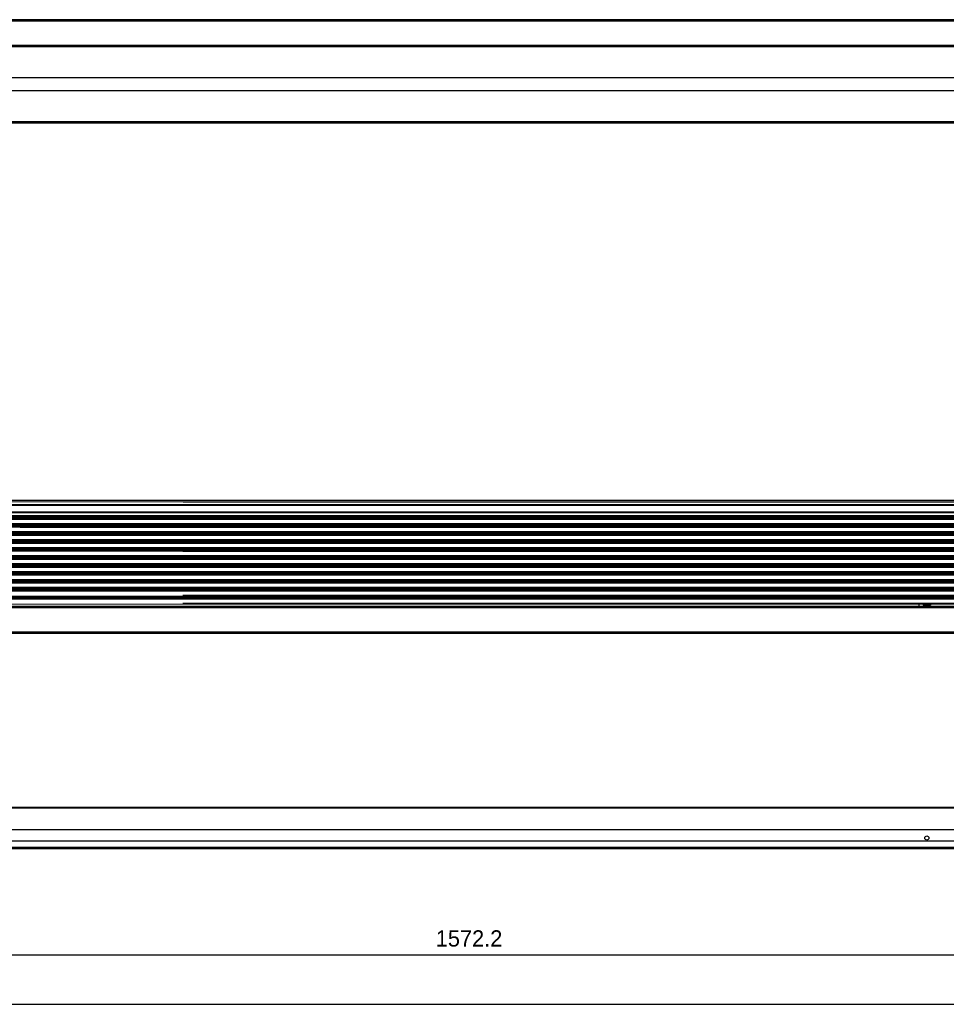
# Model space of a CAD drawing. Header units: inches. Extents: x -8834 to -3121, y 1010 to 9212.
# Tile 10 of 36: x -5247 to -4109, y 1010 to 2219. Entities that reach past the tile are written whole.
import ezdxf

# ---------------------------------------------------------------- set-up
doc = ezdxf.new("R2010")
doc.units = ezdxf.units.IN
doc.layers.add('1', color=7, linetype='Continuous')
doc.dimstyles.new('Copia di Standard', dxfattribs={"dimtxt": 20, "dimasz": 10, "dimexe": 0.18, "dimexo": 0.0625, "dimgap": 10, "dimtad": 1, "dimdec": 1, "dimzin": 0, "dimdsep": 46, "dimtxsty": 'Standard', "dimcen": 0.09, "dimclrd": 4, "dimclre": 4, "dimadec": 0, "dimazin": 0, "dimtfac": 1, "dimtdec": 1, "dimtofl": 0, "dimtmove": 0, "dimatfit": 3, "dimfxl": 0.18, "dimtolj": 1, "dimtzin": 0, "dimarcsym": 0})

# ---------------------------------------------------------------- blocks, each defined once
blk = doc.blocks.new('*D59')
at = {"color": 3, "lineweight": -2, "transparency": 16777216}
for p, q in [((-5481.6, 1206.1), (-5481.6, 1070.3)), ((-3909.4, 1206.1), (-3909.4, 1070.3)), ((-5471.6, 1070.4), (-3919.4, 1070.4))]:
    blk.add_line(p, q, dxfattribs=at)
at = {"color": 3, "transparency": 16777216}
for points in [[(-5471.6, 1072.1), (-5471.6, 1068.8), (-5481.6, 1070.4)], [(-3919.4, 1072.1), (-3919.4, 1068.8), (-3909.4, 1070.4)]]:
    blk.add_solid(points, dxfattribs=at)
at = {"layer": 'Defpoints', "color": 0, "transparency": 16777216}
for p in [(-5481.6, 1206.2), (-3909.4, 1206.2), (-3909.4, 1070.4)]:
    blk.add_point(p, dxfattribs=at)
at = {"color": 3, "transparency": 16777216, "insert": (-4695.5, 1090.4), "char_height": 20, "attachment_point": 5}
blk.add_mtext('\\A1;1572.2', dxfattribs=at)

msp = doc.modelspace()

# ---------------------------------------------------------------- linework, layer by layer
at = {"color": 7, "linetype": 'Continuous'}
for p, q in [((-3911.09, 2219.25), (-5479.89, 2219.25)), ((-5448.59, 2186.25), (-3942.39, 2186.25)), ((-5446.49, 2148.2), (-3944.39, 2148.2)), ((-5446.49, 2132.2), (-3944.39, 2132.2)), ((-5446.59, 2094.15), (-3944.39, 2094.15)), ((-5447.09, 1623.59), (-3944.25, 1623.59)), ((-3944.39, 1627.09), (-5446.59, 1626.59)), ((-5447.09, 1608.71), (-3944.25, 1608.71)), ((-5447.09, 1599.33), (-3944.25, 1599.33)), ((-5447.09, 1598.47), (-3944.25, 1598.47)), ((-5417.18, 1608.27), (-3944.25, 1608.27)), ((-5099.18, 1608.27), (-5099.18, 1608.71)), ((-5099.18, 1598.47), (-5099.18, 1599.33)), ((-5095.18, 1608.32), (-5094.55, 1608.32)), ((-5095.18, 1608.27), (-5095.18, 1608.32)), ((-5095.18, 1598.52), (-5094.55, 1598.52)), ((-5095.18, 1598.47), (-5095.18, 1598.52)), ((-5094.55, 1608.32), (-5094.11, 1608.32)), ((-5094.55, 1598.52), (-5094.11, 1598.52)), ((-5094.11, 1608.32), (-5092.4, 1608.32)), ((-5094.11, 1598.52), (-5092.4, 1598.52)), ((-5091.1, 1608.32), (-5092.4, 1608.32)), ((-5091.1, 1598.52), (-5092.4, 1598.52)), ((-5088.26, 1608.32), (-5091.1, 1608.32)), ((-5088.26, 1598.52), (-5091.1, 1598.52)), ((-5088.26, 1608.32), (-5086.96, 1608.32)), ((-5088.26, 1598.52), (-5086.96, 1598.52)), ((-5086.96, 1608.32), (-5085.25, 1608.32)), ((-5086.96, 1598.52), (-5085.25, 1598.52)), ((-5084.81, 1608.32), (-5085.25, 1608.32)), ((-5084.81, 1598.52), (-5085.25, 1598.52)), ((-5084.81, 1608.32), (-5084.18, 1608.32)), ((-5084.81, 1598.52), (-5084.18, 1598.52)), ((-5084.18, 1608.27), (-5084.18, 1608.32)), ((-5084.18, 1598.47), (-5084.18, 1598.52)), ((-5080.18, 1608.27), (-5080.18, 1608.71)), ((-5080.18, 1598.47), (-5080.18, 1599.33)), ((-4905.17, 1608.27), (-4905.17, 1608.71)), ((-4905.17, 1598.47), (-4905.17, 1599.33)), ((-4901.17, 1608.32), (-4900.54, 1608.32)), ((-4901.17, 1608.27), (-4901.17, 1608.32)), ((-4901.17, 1598.52), (-4900.54, 1598.52)), ((-4901.17, 1598.47), (-4901.17, 1598.52)), ((-4900.54, 1608.32), (-4900.1, 1608.32)), ((-4900.54, 1598.52), (-4900.1, 1598.52)), ((-4900.1, 1608.32), (-4898.39, 1608.32)), ((-4900.1, 1598.52), (-4898.39, 1598.52)), ((-4897.09, 1608.32), (-4898.39, 1608.32)), ((-4897.09, 1598.52), (-4898.39, 1598.52)), ((-4894.25, 1608.32), (-4897.09, 1608.32)), ((-4894.25, 1598.52), (-4897.09, 1598.52)), ((-4894.25, 1608.32), (-4892.95, 1608.32)), ((-4894.25, 1598.52), (-4892.95, 1598.52)), ((-4892.95, 1608.32), (-4891.24, 1608.32)), ((-4892.95, 1598.52), (-4891.24, 1598.52)), ((-4890.81, 1608.32), (-4891.24, 1608.32)), ((-4890.81, 1598.52), (-4891.24, 1598.52)), ((-4890.81, 1608.32), (-4890.17, 1608.32)), ((-4890.81, 1598.52), (-4890.17, 1598.52)), ((-4890.17, 1608.27), (-4890.17, 1608.32)), ((-4890.17, 1598.47), (-4890.17, 1598.52)), ((-4886.17, 1608.27), (-4886.17, 1608.71)), ((-4886.17, 1598.47), (-4886.17, 1599.33)), ((-4711.16, 1608.27), (-4711.16, 1608.71)), ((-4711.16, 1598.47), (-4711.16, 1599.33)), ((-4707.16, 1608.32), (-4706.53, 1608.32)), ((-4707.16, 1608.27), (-4707.16, 1608.32)), ((-4707.16, 1598.52), (-4706.53, 1598.52)), ((-4707.16, 1598.47), (-4707.16, 1598.52)), ((-4706.53, 1608.32), (-4706.09, 1608.32)), ((-4706.53, 1598.52), (-4706.09, 1598.52)), ((-4706.09, 1608.32), (-4704.38, 1608.32)), ((-4706.09, 1598.52), (-4704.38, 1598.52)), ((-4703.08, 1608.32), (-4704.38, 1608.32)), ((-4703.08, 1598.52), (-4704.38, 1598.52)), ((-4700.24, 1608.32), (-4703.08, 1608.32)), ((-4700.24, 1598.52), (-4703.08, 1598.52)), ((-4700.24, 1608.32), (-4698.94, 1608.32)), ((-4700.24, 1598.52), (-4698.94, 1598.52)), ((-4698.94, 1608.32), (-4697.23, 1608.32)), ((-4698.94, 1598.52), (-4697.23, 1598.52)), ((-4696.8, 1608.32), (-4697.23, 1608.32)), ((-4696.8, 1598.52), (-4697.23, 1598.52)), ((-4696.8, 1608.32), (-4696.16, 1608.32)), ((-4696.8, 1598.52), (-4696.16, 1598.52)), ((-4696.16, 1608.27), (-4696.16, 1608.32)), ((-4696.16, 1598.47), (-4696.16, 1598.52)), ((-4692.16, 1608.27), (-4692.16, 1608.71)), ((-4692.16, 1598.47), (-4692.16, 1599.33)), ((-4143.09, 1608.27), (-4143.09, 1608.71)), ((-4143.09, 1598.47), (-4143.09, 1599.33)), ((-4114.02, 1608.27), (-4113.44, 1608.61)), ((-4113.26, 1608.71), (-4113.44, 1608.61)), ((-4110.74, 1608.61), (-4110.92, 1608.71)), ((-4110.74, 1608.61), (-4110.16, 1608.27)), ((-5447.09, 1589.53), (-3944.25, 1589.53)), ((-5447.09, 1588.67), (-3944.25, 1588.67)), ((-5099.18, 1588.67), (-5099.18, 1589.53)), ((-5095.18, 1588.67), (-5095.18, 1588.72)), ((-5095.18, 1588.72), (-5094.55, 1588.72)), ((-5094.55, 1588.72), (-5094.11, 1588.72)), ((-5094.11, 1588.72), (-5092.4, 1588.72)), ((-5091.1, 1588.72), (-5092.4, 1588.72)), ((-5088.26, 1588.72), (-5091.1, 1588.72)), ((-5088.26, 1588.72), (-5086.96, 1588.72)), ((-5086.96, 1588.72), (-5085.25, 1588.72)), ((-5084.81, 1588.72), (-5085.25, 1588.72)), ((-5084.81, 1588.72), (-5084.18, 1588.72)), ((-5084.18, 1588.67), (-5084.18, 1588.72)), ((-5080.18, 1588.67), (-5080.18, 1589.53)), ((-4905.17, 1588.67), (-4905.17, 1589.53)), ((-4901.17, 1588.72), (-4900.54, 1588.72)), ((-4901.17, 1588.67), (-4901.17, 1588.72)), ((-4900.54, 1588.72), (-4900.1, 1588.72)), ((-4900.1, 1588.72), (-4898.39, 1588.72)), ((-4897.09, 1588.72), (-4898.39, 1588.72)), ((-4894.25, 1588.72), (-4897.09, 1588.72)), ((-4894.25, 1588.72), (-4892.95, 1588.72)), ((-4892.95, 1588.72), (-4891.24, 1588.72)), ((-4890.81, 1588.72), (-4891.24, 1588.72)), ((-4890.81, 1588.72), (-4890.17, 1588.72)), ((-4890.17, 1588.67), (-4890.17, 1588.72)), ((-4886.17, 1588.67), (-4886.17, 1589.53)), ((-4711.16, 1588.67), (-4711.16, 1589.53)), ((-4707.16, 1588.67), (-4707.16, 1588.72)), ((-4707.16, 1588.72), (-4706.53, 1588.72)), ((-4706.53, 1588.72), (-4706.09, 1588.72)), ((-4706.09, 1588.72), (-4704.38, 1588.72)), ((-4703.08, 1588.72), (-4704.38, 1588.72)), ((-4700.24, 1588.72), (-4703.08, 1588.72)), ((-4700.24, 1588.72), (-4698.94, 1588.72)), ((-4698.94, 1588.72), (-4697.23, 1588.72)), ((-4696.8, 1588.72), (-4697.23, 1588.72)), ((-4696.8, 1588.72), (-4696.16, 1588.72)), ((-4696.16, 1588.67), (-4696.16, 1588.72)), ((-4692.16, 1588.67), (-4692.16, 1589.53)), ((-4143.09, 1589.53), (-4143.09, 1588.67)), ((-5447.59, 1579.73), (-3944.25, 1579.73)), ((-5447.09, 1578.87), (-3944.25, 1578.87)), ((-5099.18, 1578.87), (-5099.18, 1579.73)), ((-5095.18, 1578.92), (-5094.55, 1578.92)), ((-5095.18, 1578.87), (-5095.18, 1578.92)), ((-5094.55, 1578.92), (-5094.11, 1578.92)), ((-5094.11, 1578.92), (-5092.4, 1578.92)), ((-5091.1, 1578.92), (-5092.4, 1578.92)), ((-5088.26, 1578.92), (-5091.1, 1578.92)), ((-5088.26, 1578.92), (-5086.96, 1578.92)), ((-5086.96, 1578.92), (-5085.25, 1578.92)), ((-5084.81, 1578.92), (-5085.25, 1578.92)), ((-5084.81, 1578.92), (-5084.18, 1578.92)), ((-5084.18, 1578.87), (-5084.18, 1578.92)), ((-5080.18, 1578.87), (-5080.18, 1579.73)), ((-4905.17, 1578.87), (-4905.17, 1579.73)), ((-4901.17, 1578.92), (-4900.54, 1578.92)), ((-4901.17, 1578.87), (-4901.17, 1578.92)), ((-4900.54, 1578.92), (-4900.1, 1578.92)), ((-4900.1, 1578.92), (-4898.39, 1578.92)), ((-4897.09, 1578.92), (-4898.39, 1578.92)), ((-4894.25, 1578.92), (-4897.09, 1578.92)), ((-4894.25, 1578.92), (-4892.95, 1578.92)), ((-4892.95, 1578.92), (-4891.24, 1578.92)), ((-4890.81, 1578.92), (-4891.24, 1578.92)), ((-4890.81, 1578.92), (-4890.17, 1578.92)), ((-4890.17, 1578.87), (-4890.17, 1578.92)), ((-4886.17, 1578.87), (-4886.17, 1579.73)), ((-4711.16, 1578.87), (-4711.16, 1579.73)), ((-4707.16, 1578.87), (-4707.16, 1578.92)), ((-4707.16, 1578.92), (-4706.53, 1578.92)), ((-4706.53, 1578.92), (-4706.09, 1578.92)), ((-4706.09, 1578.92), (-4704.38, 1578.92)), ((-4703.08, 1578.92), (-4704.38, 1578.92)), ((-4700.24, 1578.92), (-4703.08, 1578.92)), ((-4700.24, 1578.92), (-4698.94, 1578.92)), ((-4698.94, 1578.92), (-4697.23, 1578.92)), ((-4696.8, 1578.92), (-4697.23, 1578.92)), ((-4696.8, 1578.92), (-4696.16, 1578.92)), ((-4696.16, 1578.87), (-4696.16, 1578.92)), ((-4692.16, 1578.87), (-4692.16, 1579.73)), ((-4143.09, 1579.73), (-4143.09, 1578.87)), ((-5447.09, 1569.93), (-3944.25, 1569.93)), ((-5447.09, 1569.07), (-3944.25, 1569.07)), ((-5099.18, 1569.07), (-5099.18, 1569.93)), ((-5095.18, 1569.12), (-5094.55, 1569.12)), ((-5095.18, 1569.07), (-5095.18, 1569.12)), ((-5094.55, 1569.12), (-5094.11, 1569.12)), ((-5094.11, 1569.12), (-5092.4, 1569.12)), ((-5091.1, 1569.12), (-5092.4, 1569.12)), ((-5088.26, 1569.12), (-5091.1, 1569.12)), ((-5088.26, 1569.12), (-5086.96, 1569.12)), ((-5086.96, 1569.12), (-5085.25, 1569.12)), ((-5084.81, 1569.12), (-5085.25, 1569.12)), ((-5084.81, 1569.12), (-5084.18, 1569.12)), ((-5084.18, 1569.07), (-5084.18, 1569.12)), ((-5080.18, 1569.07), (-5080.18, 1569.93)), ((-4905.17, 1569.07), (-4905.17, 1569.93)), ((-4901.17, 1569.12), (-4900.54, 1569.12)), ((-4901.17, 1569.07), (-4901.17, 1569.12)), ((-4900.54, 1569.12), (-4900.1, 1569.12)), ((-4900.1, 1569.12), (-4898.39, 1569.12)), ((-4897.09, 1569.12), (-4898.39, 1569.12)), ((-4894.25, 1569.12), (-4897.09, 1569.12)), ((-4894.25, 1569.12), (-4892.95, 1569.12)), ((-4892.95, 1569.12), (-4891.24, 1569.12)), ((-4890.81, 1569.12), (-4891.24, 1569.12)), ((-4890.81, 1569.12), (-4890.17, 1569.12)), ((-4890.17, 1569.07), (-4890.17, 1569.12)), ((-4886.17, 1569.07), (-4886.17, 1569.93)), ((-4711.16, 1569.07), (-4711.16, 1569.93)), ((-4707.16, 1569.12), (-4706.53, 1569.12)), ((-4707.16, 1569.07), (-4707.16, 1569.12)), ((-4706.53, 1569.12), (-4706.09, 1569.12)), ((-4706.09, 1569.12), (-4704.38, 1569.12)), ((-4703.08, 1569.12), (-4704.38, 1569.12)), ((-4700.24, 1569.12), (-4703.08, 1569.12)), ((-4700.24, 1569.12), (-4698.94, 1569.12)), ((-4698.94, 1569.12), (-4697.23, 1569.12)), ((-4696.8, 1569.12), (-4697.23, 1569.12)), ((-4696.8, 1569.12), (-4696.16, 1569.12)), ((-4696.16, 1569.07), (-4696.16, 1569.12)), ((-4692.16, 1569.07), (-4692.16, 1569.93)), ((-4143.09, 1569.93), (-4143.09, 1569.07)), ((-5447.59, 1549.47), (-3944.25, 1549.47)), ((-5447.09, 1560.13), (-3944.25, 1560.13)), ((-5447.09, 1559.27), (-3944.25, 1559.27)), ((-5447.09, 1550.33), (-3944.25, 1550.33)), ((-5099.18, 1559.27), (-5099.18, 1560.13)), ((-5099.18, 1549.47), (-5099.18, 1550.33)), ((-5095.18, 1559.32), (-5094.55, 1559.32)), ((-5095.18, 1559.27), (-5095.18, 1559.32)), ((-5095.18, 1549.52), (-5094.55, 1549.52)), ((-5095.18, 1549.47), (-5095.18, 1549.52)), ((-5094.55, 1559.32), (-5094.11, 1559.32)), ((-5094.55, 1549.52), (-5094.11, 1549.52)), ((-5094.11, 1559.32), (-5092.4, 1559.32)), ((-5094.11, 1549.52), (-5092.4, 1549.52)), ((-5091.1, 1559.32), (-5092.4, 1559.32)), ((-5091.1, 1549.52), (-5092.4, 1549.52)), ((-5088.26, 1559.32), (-5091.1, 1559.32)), ((-5088.26, 1549.52), (-5091.1, 1549.52)), ((-5088.26, 1559.32), (-5086.96, 1559.32)), ((-5088.26, 1549.52), (-5086.96, 1549.52)), ((-5086.96, 1559.32), (-5085.25, 1559.32)), ((-5086.96, 1549.52), (-5085.25, 1549.52)), ((-5084.81, 1559.32), (-5085.25, 1559.32)), ((-5084.81, 1549.52), (-5085.25, 1549.52)), ((-5084.81, 1559.32), (-5084.18, 1559.32)), ((-5084.81, 1549.52), (-5084.18, 1549.52)), ((-5084.18, 1559.27), (-5084.18, 1559.32)), ((-5084.18, 1549.47), (-5084.18, 1549.52)), ((-5080.18, 1559.27), (-5080.18, 1560.13)), ((-5080.18, 1549.47), (-5080.18, 1550.33)), ((-4905.17, 1559.27), (-4905.17, 1560.13)), ((-4905.17, 1549.47), (-4905.17, 1550.33)), ((-4901.17, 1559.32), (-4900.54, 1559.32)), ((-4901.17, 1559.27), (-4901.17, 1559.32)), ((-4901.17, 1549.52), (-4900.54, 1549.52)), ((-4901.17, 1549.47), (-4901.17, 1549.52)), ((-4900.54, 1559.32), (-4900.1, 1559.32)), ((-4900.54, 1549.52), (-4900.1, 1549.52)), ((-4900.1, 1559.32), (-4898.39, 1559.32)), ((-4900.1, 1549.52), (-4898.39, 1549.52)), ((-4897.09, 1559.32), (-4898.39, 1559.32)), ((-4897.09, 1549.52), (-4898.39, 1549.52)), ((-4894.25, 1559.32), (-4897.09, 1559.32)), ((-4894.25, 1549.52), (-4897.09, 1549.52)), ((-4894.25, 1559.32), (-4892.95, 1559.32)), ((-4894.25, 1549.52), (-4892.95, 1549.52)), ((-4892.95, 1559.32), (-4891.24, 1559.32)), ((-4892.95, 1549.52), (-4891.24, 1549.52)), ((-4890.81, 1559.32), (-4891.24, 1559.32)), ((-4890.81, 1549.52), (-4891.24, 1549.52)), ((-4890.81, 1559.32), (-4890.17, 1559.32)), ((-4890.81, 1549.52), (-4890.17, 1549.52)), ((-4890.17, 1559.27), (-4890.17, 1559.32)), ((-4890.17, 1549.47), (-4890.17, 1549.52)), ((-4886.17, 1559.27), (-4886.17, 1560.13)), ((-4886.17, 1549.47), (-4886.17, 1550.33)), ((-4711.16, 1559.27), (-4711.16, 1560.13)), ((-4711.16, 1549.47), (-4711.16, 1550.33)), ((-4707.16, 1559.27), (-4707.16, 1559.32)), ((-4707.16, 1559.32), (-4706.53, 1559.32)), ((-4707.16, 1549.52), (-4706.53, 1549.52)), ((-4707.16, 1549.47), (-4707.16, 1549.52)), ((-4706.53, 1559.32), (-4706.09, 1559.32)), ((-4706.53, 1549.52), (-4706.09, 1549.52)), ((-4706.09, 1559.32), (-4704.38, 1559.32)), ((-4706.09, 1549.52), (-4704.38, 1549.52)), ((-4703.08, 1559.32), (-4704.38, 1559.32)), ((-4703.08, 1549.52), (-4704.38, 1549.52)), ((-4700.24, 1559.32), (-4703.08, 1559.32)), ((-4700.24, 1549.52), (-4703.08, 1549.52)), ((-4700.24, 1559.32), (-4698.94, 1559.32)), ((-4700.24, 1549.52), (-4698.94, 1549.52)), ((-4698.94, 1559.32), (-4697.23, 1559.32)), ((-4698.94, 1549.52), (-4697.23, 1549.52)), ((-4696.8, 1559.32), (-4697.23, 1559.32)), ((-4696.8, 1549.52), (-4697.23, 1549.52)), ((-4696.8, 1559.32), (-4696.16, 1559.32)), ((-4696.8, 1549.52), (-4696.16, 1549.52)), ((-4696.16, 1559.27), (-4696.16, 1559.32)), ((-4696.16, 1549.47), (-4696.16, 1549.52)), ((-4692.16, 1559.27), (-4692.16, 1560.13)), ((-4692.16, 1549.47), (-4692.16, 1550.33)), ((-4143.09, 1560.13), (-4143.09, 1559.27)), ((-4143.09, 1550.33), (-4143.09, 1549.47)), ((-5447.59, 1539.67), (-3944.25, 1539.67)), ((-5447.09, 1540.53), (-3944.25, 1540.53)), ((-5099.18, 1539.67), (-5099.18, 1540.53)), ((-5095.18, 1539.72), (-5094.55, 1539.72)), ((-5095.18, 1539.67), (-5095.18, 1539.72)), ((-5094.55, 1539.72), (-5094.11, 1539.72)), ((-5094.11, 1539.72), (-5092.4, 1539.72)), ((-5091.1, 1539.72), (-5092.4, 1539.72)), ((-5088.26, 1539.72), (-5091.1, 1539.72)), ((-5088.26, 1539.72), (-5086.96, 1539.72)), ((-5086.96, 1539.72), (-5085.25, 1539.72)), ((-5084.81, 1539.72), (-5085.25, 1539.72)), ((-5084.81, 1539.72), (-5084.18, 1539.72)), ((-5084.18, 1539.67), (-5084.18, 1539.72)), ((-5080.18, 1539.67), (-5080.18, 1540.53)), ((-4905.17, 1539.67), (-4905.17, 1540.53)), ((-4901.17, 1539.72), (-4900.54, 1539.72)), ((-4901.17, 1539.67), (-4901.17, 1539.72)), ((-4900.54, 1539.72), (-4900.1, 1539.72)), ((-4900.1, 1539.72), (-4898.39, 1539.72)), ((-4897.09, 1539.72), (-4898.39, 1539.72)), ((-4894.25, 1539.72), (-4897.09, 1539.72)), ((-4894.25, 1539.72), (-4892.95, 1539.72)), ((-4892.95, 1539.72), (-4891.24, 1539.72)), ((-4890.81, 1539.72), (-4891.24, 1539.72)), ((-4890.81, 1539.72), (-4890.17, 1539.72)), ((-4890.17, 1539.67), (-4890.17, 1539.72)), ((-4886.17, 1539.67), (-4886.17, 1540.53)), ((-4711.16, 1539.67), (-4711.16, 1540.53)), ((-4707.16, 1539.72), (-4706.53, 1539.72)), ((-4707.16, 1539.67), (-4707.16, 1539.72)), ((-4706.53, 1539.72), (-4706.09, 1539.72)), ((-4706.09, 1539.72), (-4704.38, 1539.72)), ((-4703.08, 1539.72), (-4704.38, 1539.72)), ((-4700.24, 1539.72), (-4703.08, 1539.72)), ((-4700.24, 1539.72), (-4698.94, 1539.72)), ((-4698.94, 1539.72), (-4697.23, 1539.72)), ((-4696.8, 1539.72), (-4697.23, 1539.72)), ((-4696.8, 1539.72), (-4696.16, 1539.72)), ((-4696.16, 1539.67), (-4696.16, 1539.72)), ((-4692.16, 1539.67), (-4692.16, 1540.53)), ((-4143.09, 1540.53), (-4143.09, 1539.67)), ((-5447.09, 1530.73), (-3944.25, 1530.73)), ((-5447.09, 1529.87), (-3944.25, 1529.87)), ((-5099.18, 1529.87), (-5099.18, 1530.73)), ((-5095.18, 1529.87), (-5095.18, 1529.92)), ((-5095.18, 1529.92), (-5094.55, 1529.92)), ((-5094.55, 1529.92), (-5094.11, 1529.92)), ((-5094.11, 1529.92), (-5092.4, 1529.92)), ((-5091.1, 1529.92), (-5092.4, 1529.92)), ((-5088.26, 1529.92), (-5091.1, 1529.92)), ((-5088.26, 1529.92), (-5086.96, 1529.92)), ((-5086.96, 1529.92), (-5085.25, 1529.92)), ((-5084.81, 1529.92), (-5085.25, 1529.92)), ((-5084.81, 1529.92), (-5084.18, 1529.92)), ((-5084.18, 1529.87), (-5084.18, 1529.92)), ((-5080.18, 1529.87), (-5080.18, 1530.73)), ((-4905.17, 1529.87), (-4905.17, 1530.73)), ((-4901.17, 1529.87), (-4901.17, 1529.92)), ((-4901.17, 1529.92), (-4900.54, 1529.92)), ((-4900.54, 1529.92), (-4900.1, 1529.92)), ((-4900.1, 1529.92), (-4898.39, 1529.92)), ((-4897.09, 1529.92), (-4898.39, 1529.92)), ((-4894.25, 1529.92), (-4897.09, 1529.92)), ((-4894.25, 1529.92), (-4892.95, 1529.92)), ((-4892.95, 1529.92), (-4891.24, 1529.92)), ((-4890.81, 1529.92), (-4891.24, 1529.92)), ((-4890.81, 1529.92), (-4890.17, 1529.92)), ((-4890.17, 1529.87), (-4890.17, 1529.92)), ((-4886.17, 1529.87), (-4886.17, 1530.73)), ((-4711.16, 1529.87), (-4711.16, 1530.73)), ((-4707.16, 1529.92), (-4706.53, 1529.92)), ((-4707.16, 1529.87), (-4707.16, 1529.92)), ((-4706.53, 1529.92), (-4706.09, 1529.92)), ((-4706.09, 1529.92), (-4704.38, 1529.92)), ((-4703.08, 1529.92), (-4704.38, 1529.92)), ((-4700.24, 1529.92), (-4703.08, 1529.92)), ((-4700.24, 1529.92), (-4698.94, 1529.92)), ((-4698.94, 1529.92), (-4697.23, 1529.92)), ((-4696.8, 1529.92), (-4697.23, 1529.92)), ((-4696.8, 1529.92), (-4696.16, 1529.92)), ((-4696.16, 1529.87), (-4696.16, 1529.92)), ((-4692.16, 1529.87), (-4692.16, 1530.73)), ((-4143.09, 1530.73), (-4143.09, 1529.87)), ((-5447.09, 1520.93), (-3944.25, 1520.93)), ((-5447.09, 1520.07), (-3944.25, 1520.07)), ((-5099.18, 1520.07), (-5099.18, 1520.93)), ((-5095.18, 1520.12), (-5094.55, 1520.12)), ((-5095.18, 1520.07), (-5095.18, 1520.12)), ((-5094.55, 1520.12), (-5094.11, 1520.12)), ((-5094.11, 1520.12), (-5092.4, 1520.12)), ((-5091.1, 1520.12), (-5092.4, 1520.12)), ((-5088.26, 1520.12), (-5091.1, 1520.12)), ((-5088.26, 1520.12), (-5086.96, 1520.12)), ((-5086.96, 1520.12), (-5085.25, 1520.12)), ((-5084.81, 1520.12), (-5085.25, 1520.12)), ((-5084.81, 1520.12), (-5084.18, 1520.12)), ((-5084.18, 1520.07), (-5084.18, 1520.12)), ((-5080.18, 1520.07), (-5080.18, 1520.93)), ((-4905.17, 1520.07), (-4905.17, 1520.93)), ((-4901.17, 1520.12), (-4900.54, 1520.12)), ((-4901.17, 1520.07), (-4901.17, 1520.12)), ((-4900.54, 1520.12), (-4900.1, 1520.12)), ((-4900.1, 1520.12), (-4898.39, 1520.12)), ((-4897.09, 1520.12), (-4898.39, 1520.12)), ((-4894.25, 1520.12), (-4897.09, 1520.12)), ((-4894.25, 1520.12), (-4892.95, 1520.12)), ((-4892.95, 1520.12), (-4891.24, 1520.12)), ((-4890.81, 1520.12), (-4891.24, 1520.12)), ((-4890.81, 1520.12), (-4890.17, 1520.12)), ((-4890.17, 1520.07), (-4890.17, 1520.12)), ((-4886.17, 1520.07), (-4886.17, 1520.93)), ((-4711.16, 1520.07), (-4711.16, 1520.93)), ((-4707.16, 1520.12), (-4706.53, 1520.12)), ((-4707.16, 1520.07), (-4707.16, 1520.12)), ((-4706.53, 1520.12), (-4706.09, 1520.12)), ((-4706.09, 1520.12), (-4704.38, 1520.12)), ((-4703.08, 1520.12), (-4704.38, 1520.12)), ((-4700.24, 1520.12), (-4703.08, 1520.12)), ((-4700.24, 1520.12), (-4698.94, 1520.12)), ((-4698.94, 1520.12), (-4697.23, 1520.12)), ((-4696.8, 1520.12), (-4697.23, 1520.12)), ((-4696.8, 1520.12), (-4696.16, 1520.12)), ((-4696.16, 1520.07), (-4696.16, 1520.12)), ((-4692.16, 1520.07), (-4692.16, 1520.93)), ((-4143.09, 1520.93), (-4143.09, 1520.07)), ((-5447.09, 1511.13), (-3944.25, 1511.13)), ((-5447.09, 1510.27), (-3944.25, 1510.27)), ((-5447.09, 1501.81), (-3944.25, 1501.33)), ((-5099.18, 1510.27), (-5099.18, 1511.13)), ((-5095.18, 1510.32), (-5094.55, 1510.32)), ((-5095.18, 1510.27), (-5095.18, 1510.32)), ((-5094.55, 1510.32), (-5094.11, 1510.32)), ((-5094.11, 1510.32), (-5092.4, 1510.32)), ((-5091.1, 1510.32), (-5092.4, 1510.32)), ((-5088.26, 1510.32), (-5091.1, 1510.32)), ((-5088.26, 1510.32), (-5086.96, 1510.32)), ((-5086.96, 1510.32), (-5085.25, 1510.32)), ((-5084.81, 1510.32), (-5085.25, 1510.32)), ((-5084.81, 1510.32), (-5084.18, 1510.32)), ((-5084.18, 1510.27), (-5084.18, 1510.32)), ((-5080.18, 1510.27), (-5080.18, 1511.13)), ((-4905.17, 1510.27), (-4905.17, 1511.13)), ((-4901.17, 1510.32), (-4900.54, 1510.32)), ((-4901.17, 1510.27), (-4901.17, 1510.32)), ((-4900.54, 1510.32), (-4900.1, 1510.32)), ((-4900.1, 1510.32), (-4898.39, 1510.32)), ((-4897.09, 1510.32), (-4898.39, 1510.32)), ((-4894.25, 1510.32), (-4897.09, 1510.32)), ((-4894.25, 1510.32), (-4892.95, 1510.32)), ((-4892.95, 1510.32), (-4891.24, 1510.32)), ((-4890.81, 1510.32), (-4891.24, 1510.32)), ((-4890.81, 1510.32), (-4890.17, 1510.32)), ((-4890.17, 1510.27), (-4890.17, 1510.32)), ((-4886.17, 1510.27), (-4886.17, 1511.13)), ((-4711.16, 1510.27), (-4711.16, 1511.13)), ((-4707.16, 1510.32), (-4706.53, 1510.32)), ((-4707.16, 1510.27), (-4707.16, 1510.32)), ((-4706.53, 1510.32), (-4706.09, 1510.32)), ((-4706.09, 1510.32), (-4704.38, 1510.32)), ((-4703.08, 1510.32), (-4704.38, 1510.32)), ((-4700.24, 1510.32), (-4703.08, 1510.32)), ((-4700.24, 1510.32), (-4698.94, 1510.32)), ((-4698.94, 1510.32), (-4697.23, 1510.32)), ((-4696.8, 1510.32), (-4697.23, 1510.32)), ((-4696.8, 1510.32), (-4696.16, 1510.32)), ((-4696.16, 1510.27), (-4696.16, 1510.32)), ((-4692.16, 1510.27), (-4692.16, 1511.13)), ((-4143.09, 1511.13), (-4143.09, 1510.27)), ((-4143.09, 1501.33), (-4143.09, 1498.44)), ((-4137.74, 1500.44), (-4137.74, 1499.94)), ((-4136.47, 1500.64), (-4137.54, 1500.64)), ((-4136.47, 1501.33), (-4136.47, 1500.64)), ((-4133.09, 1500.64), (-4136.47, 1500.64)), ((-4133.09, 1501.33), (-4133.09, 1500.64)), ((-4129.71, 1500.64), (-4133.09, 1500.64)), ((-4129.71, 1500.64), (-4129.71, 1501.33)), ((-4128.64, 1500.64), (-4129.71, 1500.64)), ((-4128.44, 1500.44), (-4128.44, 1499.94)), ((-3942.39, 1498.44), (-5447.59, 1498.44)), ((-4135.19, 1499.94), (-4137.74, 1499.94)), ((-4130.99, 1499.94), (-4135.19, 1499.94)), ((-4135.19, 1499.94), (-4135.19, 1498.44)), ((-4128.44, 1499.94), (-4130.99, 1499.94)), ((-4130.99, 1499.94), (-4130.99, 1498.44)), ((-5479.89, 1465.44), (-3911.09, 1465.44)), ((-5446.49, 1251.94), (-3944.39, 1251.94)), ((-3942.39, 1223.94), (-5446.49, 1223.94)), ((-3911.09, 1209.94), (-5446.49, 1209.94)), ((-3911.09, 1209.94), (-5047.59, 1209.94)), ((-3942.39, 1200.74), (-5479.89, 1200.74)), ((-3942.39, 1200.74), (-5048.59, 1200.74))]:
    msp.add_line(p, q, dxfattribs=at)
at = {"color": 9, "linetype": 'Continuous'}
for p, q in [((-3911.09, 2217.55), (-5479.89, 2217.55)), ((-5448.59, 2187.95), (-3942.39, 2187.95)), ((-5446.59, 2092.65), (-3961.39, 2092.65)), ((-5447.09, 1622.99), (-3944.25, 1622.99)), ((-3944.39, 1628.59), (-5446.59, 1628.59)), ((-3944.39, 1626.59), (-5046.59, 1626.59)), ((-3944.25, 1614.26), (-5447.09, 1614.26)), ((-3944.25, 1613.25), (-5447.09, 1613.25)), ((-3944.25, 1609.61), (-5447.09, 1609.61)), ((-5447.09, 1607.07), (-3944.25, 1607.07)), ((-5447.09, 1605.94), (-3944.25, 1605.94)), ((-5447.09, 1605.64), (-3944.25, 1605.64)), ((-5447.09, 1600.29), (-3944.25, 1600.29)), ((-5447.09, 1597.27), (-3944.25, 1597.27)), ((-5094.55, 1608.71), (-5094.55, 1608.32)), ((-5094.55, 1599.33), (-5094.55, 1598.52)), ((-5094.11, 1608.71), (-5094.11, 1608.32)), ((-5094.11, 1599.33), (-5094.11, 1598.52)), ((-5092.4, 1608.71), (-5092.4, 1608.32)), ((-5092.4, 1599.33), (-5092.4, 1598.52)), ((-5091.1, 1608.71), (-5091.1, 1608.32)), ((-5091.1, 1599.33), (-5091.1, 1598.52)), ((-5088.26, 1608.32), (-5088.26, 1608.71)), ((-5088.26, 1598.52), (-5088.26, 1599.33)), ((-5086.96, 1608.32), (-5086.96, 1608.71)), ((-5086.96, 1598.52), (-5086.96, 1599.33)), ((-5085.25, 1608.32), (-5085.25, 1608.71)), ((-5085.25, 1598.52), (-5085.25, 1599.33)), ((-5084.81, 1608.32), (-5084.81, 1608.71)), ((-5084.81, 1598.52), (-5084.81, 1599.33)), ((-4900.54, 1608.71), (-4900.54, 1608.32)), ((-4900.54, 1599.33), (-4900.54, 1598.52)), ((-4900.1, 1608.71), (-4900.1, 1608.32)), ((-4900.1, 1599.33), (-4900.1, 1598.52)), ((-4898.39, 1608.71), (-4898.39, 1608.32)), ((-4898.39, 1599.33), (-4898.39, 1598.52)), ((-4897.09, 1608.71), (-4897.09, 1608.32)), ((-4897.09, 1599.33), (-4897.09, 1598.52)), ((-4894.25, 1608.32), (-4894.25, 1608.71)), ((-4894.25, 1598.52), (-4894.25, 1599.33)), ((-4892.95, 1608.32), (-4892.95, 1608.71)), ((-4892.95, 1598.52), (-4892.95, 1599.33)), ((-4891.24, 1608.32), (-4891.24, 1608.71)), ((-4891.24, 1598.52), (-4891.24, 1599.33)), ((-4890.81, 1608.32), (-4890.81, 1608.71)), ((-4890.81, 1598.52), (-4890.81, 1599.33)), ((-4706.53, 1608.71), (-4706.53, 1608.32)), ((-4706.53, 1599.33), (-4706.53, 1598.52)), ((-4706.09, 1608.71), (-4706.09, 1608.32)), ((-4706.09, 1599.33), (-4706.09, 1598.52)), ((-4704.38, 1608.71), (-4704.38, 1608.32)), ((-4704.38, 1599.33), (-4704.38, 1598.52)), ((-4703.08, 1608.71), (-4703.08, 1608.32)), ((-4703.08, 1599.33), (-4703.08, 1598.52)), ((-4700.24, 1608.32), (-4700.24, 1608.71)), ((-4700.24, 1598.52), (-4700.24, 1599.33)), ((-4698.94, 1608.32), (-4698.94, 1608.71)), ((-4698.94, 1598.52), (-4698.94, 1599.33)), ((-4697.23, 1608.32), (-4697.23, 1608.71)), ((-4697.23, 1598.52), (-4697.23, 1599.33)), ((-4696.8, 1608.32), (-4696.8, 1608.71)), ((-4696.8, 1598.52), (-4696.8, 1599.33)), ((-5447.09, 1595.84), (-3944.25, 1596.14)), ((-5447.09, 1590.49), (-3944.25, 1590.49)), ((-5447.09, 1587.47), (-3944.25, 1587.47)), ((-5447.09, 1586.34), (-3944.25, 1586.34)), ((-5447.09, 1586.04), (-3944.25, 1586.04)), ((-5247.09, 1595.84), (-3944.25, 1595.84)), ((-5094.55, 1589.53), (-5094.55, 1588.72)), ((-5094.11, 1589.53), (-5094.11, 1588.72)), ((-5092.4, 1589.53), (-5092.4, 1588.72)), ((-5091.1, 1589.53), (-5091.1, 1588.72)), ((-5088.26, 1588.72), (-5088.26, 1589.53)), ((-5086.96, 1588.72), (-5086.96, 1589.53)), ((-5085.25, 1588.72), (-5085.25, 1589.53)), ((-5084.81, 1588.72), (-5084.81, 1589.53)), ((-4900.54, 1589.53), (-4900.54, 1588.72)), ((-4900.1, 1589.53), (-4900.1, 1588.72)), ((-4898.39, 1589.53), (-4898.39, 1588.72)), ((-4897.09, 1589.53), (-4897.09, 1588.72)), ((-4894.25, 1588.72), (-4894.25, 1589.53)), ((-4892.95, 1588.72), (-4892.95, 1589.53)), ((-4891.24, 1588.72), (-4891.24, 1589.53)), ((-4890.81, 1588.72), (-4890.81, 1589.53)), ((-4706.53, 1589.53), (-4706.53, 1588.72)), ((-4706.09, 1589.53), (-4706.09, 1588.72)), ((-4704.38, 1589.53), (-4704.38, 1588.72)), ((-4703.08, 1589.53), (-4703.08, 1588.72)), ((-4700.24, 1588.72), (-4700.24, 1589.53)), ((-4698.94, 1588.72), (-4698.94, 1589.53)), ((-4697.23, 1588.72), (-4697.23, 1589.53)), ((-4696.8, 1588.72), (-4696.8, 1589.53)), ((-5447.09, 1580.69), (-3944.25, 1580.69)), ((-5447.09, 1577.67), (-3944.25, 1577.67)), ((-5447.09, 1577.11), (-3944.25, 1576.54)), ((-5447.09, 1576.24), (-3944.25, 1576.24)), ((-5094.55, 1579.73), (-5094.55, 1578.92)), ((-5094.11, 1579.73), (-5094.11, 1578.92)), ((-5092.4, 1579.73), (-5092.4, 1578.92)), ((-5091.1, 1579.73), (-5091.1, 1578.92)), ((-5088.26, 1578.92), (-5088.26, 1579.73)), ((-5086.96, 1578.92), (-5086.96, 1579.73)), ((-5085.25, 1578.92), (-5085.25, 1579.73)), ((-5084.81, 1578.92), (-5084.81, 1579.73)), ((-4900.54, 1579.73), (-4900.54, 1578.92)), ((-4900.1, 1579.73), (-4900.1, 1578.92)), ((-4898.39, 1579.73), (-4898.39, 1578.92)), ((-4897.09, 1579.73), (-4897.09, 1578.92)), ((-4894.25, 1578.92), (-4894.25, 1579.73)), ((-4892.95, 1578.92), (-4892.95, 1579.73)), ((-4891.24, 1578.92), (-4891.24, 1579.73)), ((-4890.81, 1578.92), (-4890.81, 1579.73)), ((-4706.53, 1579.73), (-4706.53, 1578.92)), ((-4706.09, 1579.73), (-4706.09, 1578.92)), ((-4704.38, 1579.73), (-4704.38, 1578.92)), ((-4703.08, 1579.73), (-4703.08, 1578.92)), ((-4700.24, 1578.92), (-4700.24, 1579.73)), ((-4698.94, 1578.92), (-4698.94, 1579.73)), ((-4697.23, 1578.92), (-4697.23, 1579.73)), ((-4696.8, 1578.92), (-4696.8, 1579.73)), ((-5447.09, 1570.89), (-3944.25, 1570.89)), ((-5447.09, 1567.87), (-3944.25, 1567.87)), ((-5447.09, 1566.44), (-3944.25, 1566.74)), ((-5447.09, 1561.09), (-3944.25, 1561.09)), ((-5094.55, 1569.93), (-5094.55, 1569.12)), ((-5094.11, 1569.93), (-5094.11, 1569.12)), ((-5092.4, 1569.93), (-5092.4, 1569.12)), ((-5091.1, 1569.93), (-5091.1, 1569.12)), ((-5088.26, 1569.12), (-5088.26, 1569.93)), ((-5086.96, 1569.12), (-5086.96, 1569.93)), ((-5085.25, 1569.12), (-5085.25, 1569.93)), ((-5084.81, 1569.12), (-5084.81, 1569.93)), ((-5047.09, 1566.44), (-3944.25, 1566.44)), ((-4900.54, 1569.93), (-4900.54, 1569.12)), ((-4900.1, 1569.93), (-4900.1, 1569.12)), ((-4898.39, 1569.93), (-4898.39, 1569.12)), ((-4897.09, 1569.93), (-4897.09, 1569.12)), ((-4894.25, 1569.12), (-4894.25, 1569.93)), ((-4892.95, 1569.12), (-4892.95, 1569.93)), ((-4891.24, 1569.12), (-4891.24, 1569.93)), ((-4890.81, 1569.12), (-4890.81, 1569.93)), ((-4706.53, 1569.93), (-4706.53, 1569.12)), ((-4706.09, 1569.93), (-4706.09, 1569.12)), ((-4704.38, 1569.93), (-4704.38, 1569.12)), ((-4703.08, 1569.93), (-4703.08, 1569.12)), ((-4700.24, 1569.12), (-4700.24, 1569.93)), ((-4698.94, 1569.12), (-4698.94, 1569.93)), ((-4697.23, 1569.12), (-4697.23, 1569.93)), ((-4696.8, 1569.12), (-4696.8, 1569.93)), ((-5447.09, 1558.07), (-3944.25, 1558.07)), ((-5447.09, 1556.94), (-3944.25, 1556.94)), ((-5447.09, 1556.64), (-3944.25, 1556.64)), ((-5447.09, 1551.29), (-3944.25, 1551.29)), ((-5094.55, 1560.13), (-5094.55, 1559.32)), ((-5094.55, 1550.33), (-5094.55, 1549.52)), ((-5094.11, 1560.13), (-5094.11, 1559.32)), ((-5094.11, 1550.33), (-5094.11, 1549.52)), ((-5092.4, 1560.13), (-5092.4, 1559.32)), ((-5092.4, 1550.33), (-5092.4, 1549.52)), ((-5091.1, 1560.13), (-5091.1, 1559.32)), ((-5091.1, 1550.33), (-5091.1, 1549.52)), ((-5088.26, 1559.32), (-5088.26, 1560.13)), ((-5088.26, 1549.52), (-5088.26, 1550.33)), ((-5086.96, 1559.32), (-5086.96, 1560.13)), ((-5086.96, 1549.52), (-5086.96, 1550.33)), ((-5085.25, 1559.32), (-5085.25, 1560.13)), ((-5085.25, 1549.52), (-5085.25, 1550.33)), ((-5084.81, 1559.32), (-5084.81, 1560.13)), ((-5084.81, 1549.52), (-5084.81, 1550.33)), ((-4900.54, 1560.13), (-4900.54, 1559.32)), ((-4900.54, 1550.33), (-4900.54, 1549.52)), ((-4900.1, 1560.13), (-4900.1, 1559.32)), ((-4900.1, 1550.33), (-4900.1, 1549.52)), ((-4898.39, 1560.13), (-4898.39, 1559.32)), ((-4898.39, 1550.33), (-4898.39, 1549.52)), ((-4897.09, 1560.13), (-4897.09, 1559.32)), ((-4897.09, 1550.33), (-4897.09, 1549.52)), ((-4894.25, 1559.32), (-4894.25, 1560.13)), ((-4894.25, 1549.52), (-4894.25, 1550.33)), ((-4892.95, 1559.32), (-4892.95, 1560.13)), ((-4892.95, 1549.52), (-4892.95, 1550.33)), ((-4891.24, 1559.32), (-4891.24, 1560.13)), ((-4891.24, 1549.52), (-4891.24, 1550.33)), ((-4890.81, 1559.32), (-4890.81, 1560.13)), ((-4890.81, 1549.52), (-4890.81, 1550.33)), ((-4706.53, 1560.13), (-4706.53, 1559.32)), ((-4706.53, 1550.33), (-4706.53, 1549.52)), ((-4706.09, 1560.13), (-4706.09, 1559.32)), ((-4706.09, 1550.33), (-4706.09, 1549.52)), ((-4704.38, 1560.13), (-4704.38, 1559.32)), ((-4704.38, 1550.33), (-4704.38, 1549.52)), ((-4703.08, 1560.13), (-4703.08, 1559.32)), ((-4703.08, 1550.33), (-4703.08, 1549.52)), ((-4700.24, 1559.32), (-4700.24, 1560.13)), ((-4700.24, 1549.52), (-4700.24, 1550.33)), ((-4698.94, 1559.32), (-4698.94, 1560.13)), ((-4698.94, 1549.52), (-4698.94, 1550.33)), ((-4697.23, 1559.32), (-4697.23, 1560.13)), ((-4697.23, 1549.52), (-4697.23, 1550.33)), ((-4696.8, 1559.32), (-4696.8, 1560.13)), ((-4696.8, 1549.52), (-4696.8, 1550.33)), ((-5447.59, 1546.84), (-3944.25, 1546.84)), ((-5447.09, 1548.27), (-3944.25, 1548.27)), ((-5447.09, 1547.14), (-3944.25, 1547.14)), ((-5447.09, 1541.49), (-3944.25, 1541.49)), ((-5447.09, 1538.47), (-3944.25, 1538.47)), ((-5447.09, 1537.04), (-3944.25, 1537.04)), ((-5094.55, 1540.53), (-5094.55, 1539.72)), ((-5094.11, 1540.53), (-5094.11, 1539.72)), ((-5092.4, 1540.53), (-5092.4, 1539.72)), ((-5091.1, 1540.53), (-5091.1, 1539.72)), ((-5088.26, 1539.72), (-5088.26, 1540.53)), ((-5086.96, 1539.72), (-5086.96, 1540.53)), ((-5085.25, 1539.72), (-5085.25, 1540.53)), ((-5084.81, 1539.72), (-5084.81, 1540.53)), ((-5047.09, 1537.34), (-3944.25, 1537.34)), ((-4900.54, 1540.53), (-4900.54, 1539.72)), ((-4900.1, 1540.53), (-4900.1, 1539.72)), ((-4898.39, 1540.53), (-4898.39, 1539.72)), ((-4897.09, 1540.53), (-4897.09, 1539.72)), ((-4894.25, 1539.72), (-4894.25, 1540.53)), ((-4892.95, 1539.72), (-4892.95, 1540.53)), ((-4891.24, 1539.72), (-4891.24, 1540.53)), ((-4890.81, 1539.72), (-4890.81, 1540.53)), ((-4706.53, 1540.53), (-4706.53, 1539.72)), ((-4706.09, 1540.53), (-4706.09, 1539.72)), ((-4704.38, 1540.53), (-4704.38, 1539.72)), ((-4703.08, 1540.53), (-4703.08, 1539.72)), ((-4700.24, 1539.72), (-4700.24, 1540.53)), ((-4698.94, 1539.72), (-4698.94, 1540.53)), ((-4697.23, 1539.72), (-4697.23, 1540.53)), ((-4696.8, 1539.72), (-4696.8, 1540.53)), ((-5447.09, 1531.69), (-3944.25, 1531.69)), ((-5447.09, 1528.67), (-3944.25, 1528.67)), ((-5447.09, 1527.54), (-3944.25, 1527.54)), ((-5447.09, 1527.24), (-3944.25, 1527.24)), ((-5094.55, 1530.73), (-5094.55, 1529.92)), ((-5094.11, 1530.73), (-5094.11, 1529.92)), ((-5092.4, 1530.73), (-5092.4, 1529.92)), ((-5091.1, 1530.73), (-5091.1, 1529.92)), ((-5088.26, 1529.92), (-5088.26, 1530.73)), ((-5086.96, 1529.92), (-5086.96, 1530.73)), ((-5085.25, 1529.92), (-5085.25, 1530.73)), ((-5084.81, 1529.92), (-5084.81, 1530.73)), ((-4900.54, 1530.73), (-4900.54, 1529.92)), ((-4900.1, 1530.73), (-4900.1, 1529.92)), ((-4898.39, 1530.73), (-4898.39, 1529.92)), ((-4897.09, 1530.73), (-4897.09, 1529.92)), ((-4894.25, 1529.92), (-4894.25, 1530.73)), ((-4892.95, 1529.92), (-4892.95, 1530.73)), ((-4891.24, 1529.92), (-4891.24, 1530.73)), ((-4890.81, 1529.92), (-4890.81, 1530.73)), ((-4706.53, 1530.73), (-4706.53, 1529.92)), ((-4706.09, 1530.73), (-4706.09, 1529.92)), ((-4704.38, 1530.73), (-4704.38, 1529.92)), ((-4703.08, 1530.73), (-4703.08, 1529.92)), ((-4700.24, 1529.92), (-4700.24, 1530.73)), ((-4698.94, 1529.92), (-4698.94, 1530.73)), ((-4697.23, 1529.92), (-4697.23, 1530.73)), ((-4696.8, 1529.92), (-4696.8, 1530.73)), ((-5447.09, 1521.89), (-3944.25, 1521.89)), ((-5447.09, 1518.87), (-3944.25, 1518.87)), ((-5447.09, 1517.74), (-3944.25, 1517.44)), ((-5094.55, 1520.93), (-5094.55, 1520.12)), ((-5094.11, 1520.93), (-5094.11, 1520.12)), ((-5092.4, 1520.93), (-5092.4, 1520.12)), ((-5091.1, 1520.93), (-5091.1, 1520.12)), ((-5088.26, 1520.12), (-5088.26, 1520.93)), ((-5086.96, 1520.12), (-5086.96, 1520.93)), ((-5085.25, 1520.12), (-5085.25, 1520.93)), ((-5084.81, 1520.12), (-5084.81, 1520.93)), ((-5047.09, 1517.74), (-3944.25, 1517.74)), ((-5047.09, 1512.09), (-3944.25, 1512.09)), ((-4900.54, 1520.93), (-4900.54, 1520.12)), ((-4900.1, 1520.93), (-4900.1, 1520.12)), ((-4898.39, 1520.93), (-4898.39, 1520.12)), ((-4897.09, 1520.93), (-4897.09, 1520.12)), ((-4894.25, 1520.12), (-4894.25, 1520.93)), ((-4892.95, 1520.12), (-4892.95, 1520.93)), ((-4891.24, 1520.12), (-4891.24, 1520.93)), ((-4890.81, 1520.12), (-4890.81, 1520.93)), ((-4706.53, 1520.93), (-4706.53, 1520.12)), ((-4706.09, 1520.93), (-4706.09, 1520.12)), ((-4704.38, 1520.93), (-4704.38, 1520.12)), ((-4703.08, 1520.93), (-4703.08, 1520.12)), ((-4700.24, 1520.12), (-4700.24, 1520.93)), ((-4698.94, 1520.12), (-4698.94, 1520.93)), ((-4697.23, 1520.12), (-4697.23, 1520.93)), ((-4696.8, 1520.12), (-4696.8, 1520.93)), ((-5447.09, 1509.07), (-3944.25, 1509.07)), ((-5447.09, 1507.94), (-3944.25, 1507.94)), ((-5447.09, 1507.64), (-3944.25, 1507.64)), ((-5094.55, 1511.13), (-5094.55, 1510.32)), ((-5094.11, 1511.13), (-5094.11, 1510.32)), ((-5092.4, 1511.13), (-5092.4, 1510.32)), ((-5091.1, 1511.13), (-5091.1, 1510.32)), ((-5088.26, 1510.32), (-5088.26, 1511.13)), ((-5086.96, 1510.32), (-5086.96, 1511.13)), ((-5085.25, 1510.32), (-5085.25, 1511.13)), ((-5084.81, 1510.32), (-5084.81, 1511.13)), ((-5047.09, 1502.29), (-3944.25, 1502.29)), ((-4900.54, 1511.13), (-4900.54, 1510.32)), ((-4900.1, 1511.13), (-4900.1, 1510.32)), ((-4898.39, 1511.13), (-4898.39, 1510.32)), ((-4897.09, 1511.13), (-4897.09, 1510.32)), ((-4894.25, 1510.32), (-4894.25, 1511.13)), ((-4892.95, 1510.32), (-4892.95, 1511.13)), ((-4891.24, 1510.32), (-4891.24, 1511.13)), ((-4890.81, 1510.32), (-4890.81, 1511.13)), ((-4706.53, 1511.13), (-4706.53, 1510.32)), ((-4706.09, 1511.13), (-4706.09, 1510.32)), ((-4704.38, 1511.13), (-4704.38, 1510.32)), ((-4703.08, 1511.13), (-4703.08, 1510.32)), ((-4700.24, 1510.32), (-4700.24, 1511.13)), ((-4698.94, 1510.32), (-4698.94, 1511.13)), ((-4697.23, 1510.32), (-4697.23, 1511.13)), ((-4696.8, 1510.32), (-4696.8, 1511.13)), ((-4128.44, 1500.44), (-4137.74, 1500.44)), ((-3942.39, 1496.74), (-5448.59, 1496.74)), ((-5479.89, 1467.14), (-3911.09, 1467.14)), ((-3944.39, 1250.61), (-5446.49, 1250.61)), ((-3971.53, 1202.44), (-5446.49, 1202.44)), ((-3971.53, 1202.44), (-5019.45, 1202.44))]:
    msp.add_line(p, q, dxfattribs=at)
at = {"color": 7, "linetype": 'Continuous'}
msp.add_circle((-4133.09, 1213.94), 2.5, dxfattribs=at)
for centre, radius, start, end in [((-4112.09, 1605.49), 4.65, 136.1258, 143.1698), ((-4112.09, 1605.49), 3.4, 108.57901, 113.40465), ((-4112.09, 1605.49), 2.85, 77.97116, 102.02884), ((-4112.09, 1605.49), 3.4, 66.59535, 71.42099), ((-4137.54, 1500.44), 0.2, 90, 180), ((-4128.64, 1500.44), 0.2, 0, 90)]:
    msp.add_arc(centre, radius, start, end, dxfattribs=at)
at = {"color": 9, "linetype": 'Continuous'}
msp.add_arc((-4112.09, 1605.49), 4.45, 133.59543, 141.21594, dxfattribs=at)
at = {"layer": '1', "color": 7, "linetype": 'Continuous'}
msp.add_line((-5925.62, 1009.61), (-3120.62, 1009.61), dxfattribs=at)

# ---------------------------------------------------------------- dimensions: what is measured, and where the dimension line sits
at = {"color": 3}
dim = msp.add_linear_dim(base=(-3909.39, 1070.45), p1=(-5481.59, 1206.19), p2=(-3909.39, 1206.19), dimstyle='Copia di Standard', override={"dimclrd": 3, "dimclre": 3, "dimclrt": 3}, dxfattribs=at)
dim.commit()
dim.dimension.update_dxf_attribs({"geometry": '*D59', "text_midpoint": (-4695.49, 1090.45)})

doc.saveas('drawing.dxf')
